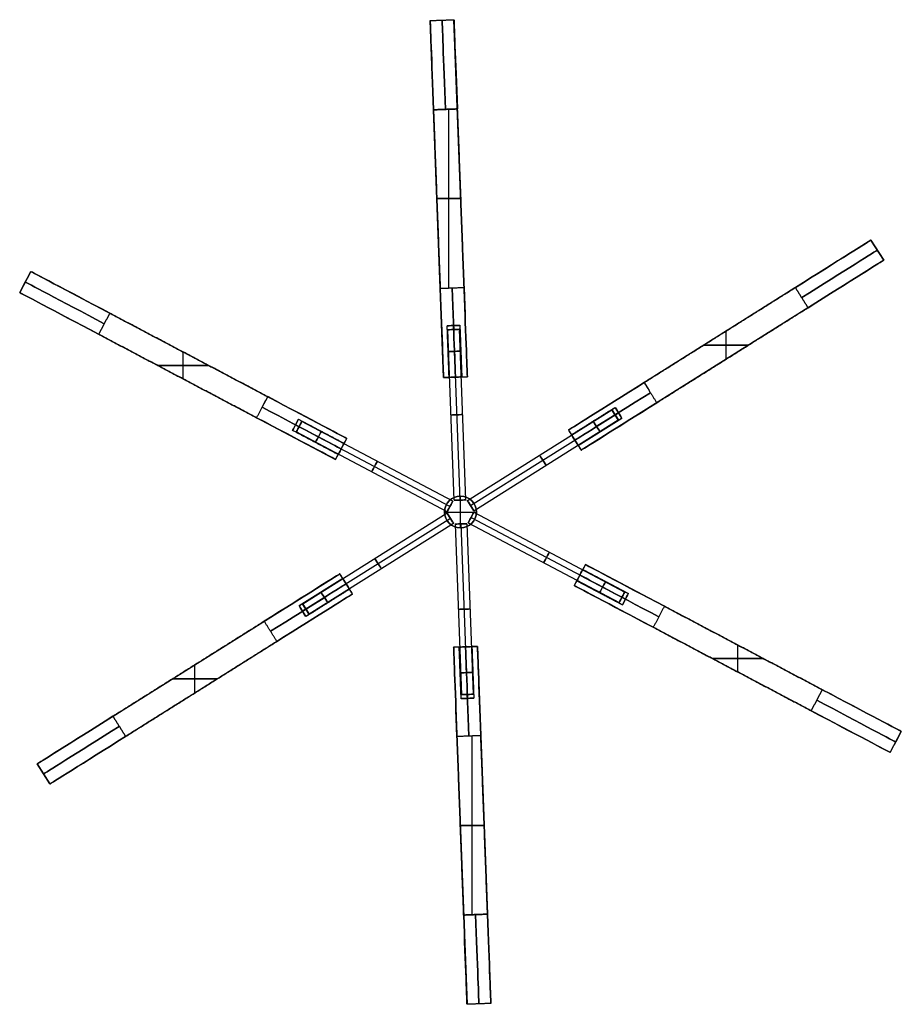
# Model space of a CAD drawing. Header units: millimetres. Extents: x -921 to 991, y -979 to 953.
# Tile 3 of 9: x -389 to 55, y -979 to -483. Entities that reach past the tile are written whole.
import ezdxf

# ---------------------------------------------------------------- set-up
doc = ezdxf.new("R2010")
doc.units = ezdxf.units.MM
doc.layers.add('Default', color=7, linetype='Continuous', true_color=0x000000)

msp = doc.modelspace()

# ---------------------------------------------------------------- linework, layer by layer
at = {"layer": 'Default', "color": 37, "true_color": 0x80674d}
for p, q in [((-182.16, -483.59), (-170.17, -483.15)), ((-182.16, -483.59, 255), (-170.17, -483.15, 255)), ((-175.43, -663.47), (-182.16, -483.59)), ((-176.16, -483.37, 255), (-176.16, -483.37, -255)), ((-163.44, -663.02), (-170.17, -483.15)), ((-172.8, -618.34, 300), (-172.8, -528.27, 300)), ((-172.8, -618.34, -300), (-172.8, -528.27, -300)), ((-178.8, -573.31, 300), (-166.79, -573.31, 300)), ((-166.79, -573.31, -300), (-178.8, -573.31, -300)), ((-178.79, -573.53, -300), (-178.79, -573.53, 300)), ((-166.8, -573.08, -300), (-166.8, -573.08, 300)), ((39.9, -594.17), (-112.51, -689.94)), ((46.29, -604.33), (39.9, -594.17)), ((39.9, -594.17, 255), (46.29, -604.33, 255)), ((43.1, -599.25, -255), (43.1, -599.25, 255)), ((46.29, -604.33), (-106.12, -700.1)), ((-388.95, -620.62, -255), (-383.35, -610.01, -255)), ((-383.35, -610.01), (-388.95, -620.62)), ((-388.95, -620.62, 255), (-383.35, -610.01, 255)), ((-383.35, -610.01), (-224.21, -694.12)), ((-386.15, -615.31, -255), (-386.15, -615.31, 255)), ((-388.95, -620.62), (-229.81, -704.73)), ((-173.6, -637.38, 180), (-167.21, -637.14, 180)), ((-173.6, -637.38, -180), (-167.21, -637.14, -180)), ((-170.41, -637.26, 183.2), (-170.41, -637.26, 176.8)), ((-169.43, -663.24, 176.8), (-170.41, -637.26, 176.8)), ((-169.43, -663.24, 183.2), (-170.41, -637.26, 183.2)), ((-170.41, -637.26, -176.8), (-170.41, -637.26, -183.2)), ((-169.43, -663.24, -183.2), (-170.41, -637.26, -183.2)), ((-169.43, -663.24, -176.8), (-170.41, -637.26, -176.8)), ((-36.3, -642.05, 300), (-36.3, -642.05, -300)), ((-33.11, -654.22, 300), (-33.11, -640.05, 300)), ((-33.11, -654.22, -300), (-33.11, -640.05, -300)), ((-44.39, -647.13, 300), (-21.83, -647.13, 300)), ((-21.83, -647.13, -300), (-44.39, -647.13, -300)), ((-306.58, -664.15, 300), (-306.58, -650.58, 300)), ((-306.58, -664.15, -300), (-306.58, -650.58, -300)), ((-303.78, -652.06, 300), (-303.78, -652.06, -300)), ((-29.92, -652.22, 300), (-29.92, -652.22, -300)), ((-319.42, -657.37, 300), (-293.74, -657.37, 300)), ((-293.74, -657.37, -300), (-319.42, -657.37, -300)), ((-309.38, -662.67, 300), (-309.38, -662.67, -300)), ((-163.44, -663.02), (-175.43, -663.47)), ((-169.43, -663.24, 255), (-169.43, -663.24, 183.2)), ((-169.43, -663.24, 176.8), (-169.43, -663.24, -176.8)), ((-169.43, -663.24, -183.2), (-169.43, -663.24, -255)), ((-74.4, -666, -300), (-71.85, -670.06, -300)), ((-266.8, -678.39, -300), (-263.99, -673.09, -300)), ((-111.02, -692.31, -180), (-89, -678.48, -180)), ((-85.6, -683.89, 180), (-89, -678.48, 180)), ((-85.6, -683.89, -180), (-89, -678.48, -180)), ((-248.5, -684.44, 180), (-251.49, -690.1, 180)), ((-248.5, -684.44, -180), (-251.49, -690.1, -180)), ((-109.31, -695.02, 176.8), (-87.3, -681.18, 176.8)), ((-109.31, -695.02, 183.2), (-87.3, -681.18, 183.2)), ((-109.31, -695.02, -183.2), (-87.3, -681.18, -183.2)), ((-109.31, -695.02, -176.8), (-87.3, -681.18, -176.8)), ((-107.61, -697.73, 180), (-85.6, -683.89, 180)), ((-107.61, -697.73, -180), (-85.6, -683.89, -180)), ((-87.3, -681.18, 176.8), (-87.3, -681.18, 183.2)), ((-87.3, -681.18, -183.2), (-87.3, -681.18, -176.8)), ((-250, -687.27, 176.8), (-250, -687.27, 183.2)), ((-227.01, -699.42, 176.8), (-250, -687.27, 176.8)), ((-227.01, -699.42, 183.2), (-250, -687.27, 183.2)), ((-250, -687.27, -183.2), (-250, -687.27, -176.8)), ((-227.01, -699.42, -183.2), (-250, -687.27, -183.2)), ((-227.01, -699.42, -176.8), (-250, -687.27, -176.8)), ((-229.81, -704.73), (-224.21, -694.12)), ((-229.81, -704.73, -255), (-224.21, -694.12, -255)), ((-112.51, -689.94, 255), (-106.12, -700.1, 255)), ((-112.51, -689.94), (-106.12, -700.1)), ((-112.51, -689.94, -255), (-106.12, -700.1, -255)), ((-227.01, -699.42, -255), (-227.01, -699.42, -183.2)), ((-227.01, -699.42, -176.8), (-227.01, -699.42, 176.8)), ((-227.01, -699.42, 183.2), (-227.01, -699.42, 255)), ((-109.31, -695.02, -255), (-109.31, -695.02, -183.2)), ((-109.31, -695.02, -176.8), (-109.31, -695.02, 176.8)), ((-109.31, -695.02, 183.2), (-109.31, -695.02, 255)), ((-103.97, -757.67), (-109.57, -768.27)), ((-103.97, -757.67, -255), (-109.57, -768.27, -255)), ((55.17, -841.77), (-103.97, -757.67)), ((-380.07, -858.06), (-227.66, -762.29)), ((-221.28, -772.45), (-227.66, -762.29)), ((-221.28, -772.45, -255), (-227.66, -762.29, -255)), ((-106.77, -762.97, -255), (-106.77, -762.97, -183.2)), ((-106.77, -762.97, -176.8), (-106.77, -762.97, 176.8)), ((-106.77, -762.97, 183.2), (-106.77, -762.97, 255)), ((-106.77, -762.97, 176.8), (-83.78, -775.12, 176.8)), ((-106.77, -762.97, 183.2), (-83.78, -775.12, 183.2)), ((-106.77, -762.97, -183.2), (-83.78, -775.12, -183.2)), ((-106.77, -762.97, -176.8), (-83.78, -775.12, -176.8)), ((-105.28, -760.14, 180), (-82.29, -772.29, 180)), ((-105.28, -760.14, -180), (-82.29, -772.29, -180)), ((-105.28, -760.14, -180), (-82.29, -772.29, -180)), ((-226.17, -764.66, 180), (-248.19, -778.5, 180)), ((-226.17, -764.66, 180), (-248.19, -778.5, 180)), ((-226.17, -764.66, -180), (-248.19, -778.5, -180)), ((-224.47, -767.37, 176.8), (-246.48, -781.21, 176.8)), ((-224.47, -767.37, 183.2), (-246.48, -781.21, 183.2)), ((-224.47, -767.37, -183.2), (-246.48, -781.21, -183.2)), ((-224.47, -767.37, -176.8), (-246.48, -781.21, -176.8)), ((-224.47, -767.37, -255), (-224.47, -767.37, -183.2)), ((-224.47, -767.37, -176.8), (-224.47, -767.37, 176.8)), ((-224.47, -767.37, 183.2), (-224.47, -767.37, 255)), ((49.57, -852.38), (-109.57, -768.27)), ((-108.27, -765.8, -180), (-85.28, -777.95, -180)), ((-108.27, -765.8, -180), (-85.28, -777.95, -180)), ((-373.69, -868.22), (-221.28, -772.45)), ((-222.77, -770.08, 180), (-244.78, -783.92, 180)), ((-85.28, -777.95, 180), (-82.29, -772.29, 180)), ((-85.28, -777.95, -180), (-82.29, -772.29, -180)), ((-248.19, -778.5, 180), (-244.78, -783.92, 180)), ((-248.19, -778.5, -180), (-244.78, -783.92, -180)), ((-83.78, -775.12, 176.8), (-83.78, -775.12, 183.2)), ((-83.78, -775.12, -183.2), (-83.78, -775.12, -176.8)), ((-246.48, -781.21, 176.8), (-246.48, -781.21, 183.2)), ((-246.48, -781.21, -183.2), (-246.48, -781.21, -176.8)), ((-27.2, -811.81, 300), (-27.2, -798.24, 300)), ((-27.2, -811.81, -300), (-27.2, -798.24, -300)), ((-170.34, -799.37), (-158.35, -798.92)), ((-158.35, -798.92, -255), (-170.34, -799.37, -255)), ((-170.34, -799.37), (-163.61, -979.25)), ((-164.35, -799.15, 255), (-164.35, -799.15, 183.2)), ((-164.35, -799.15, 176.8), (-164.35, -799.15, -176.8)), ((-164.35, -799.15, -183.2), (-164.35, -799.15, -255)), ((-164.35, -799.15, 176.8), (-163.38, -825.13, 176.8)), ((-164.35, -799.15, 183.2), (-163.38, -825.13, 183.2)), ((-164.35, -799.15, -183.2), (-163.38, -825.13, -183.2)), ((-164.35, -799.15, -176.8), (-163.38, -825.13, -176.8)), ((-158.35, -798.92), (-151.62, -978.8)), ((-24.4, -799.72, 300), (-24.4, -799.72, -300)), ((-300.67, -822.34, 300), (-300.67, -808.17, 300)), ((-300.67, -822.34, -300), (-300.67, -808.17, -300)), ((-40.04, -805.02, 300), (-14.36, -805.02, 300)), ((-14.36, -805.02, -300), (-40.04, -805.02, -300)), ((-303.87, -810.18, 300), (-303.87, -810.18, -300)), ((-30, -810.33, 300), (-30, -810.33, -300)), ((-311.95, -815.26, 300), (-289.4, -815.26, 300)), ((-289.4, -815.26, -300), (-311.95, -815.26, -300)), ((-297.48, -820.34, 300), (-297.48, -820.34, -300)), ((-160.18, -825.01, 180), (-166.57, -825.25, 180)), ((-160.18, -825.01, -180), (-166.57, -825.25, -180)), ((-163.38, -825.13, 183.2), (-163.38, -825.13, 176.8)), ((-163.38, -825.13, -176.8), (-163.38, -825.13, -183.2)), ((49.57, -852.38), (55.17, -841.77)), ((-160.98, -934.12, 300), (-160.98, -844.05, 300)), ((-160.98, -934.12, -300), (-160.98, -844.05, -300)), ((52.37, -847.08, -255), (52.37, -847.08, 255)), ((-373.69, -868.22, -255), (-380.07, -858.06, -255)), ((-380.07, -858.06), (-373.69, -868.22)), ((-373.69, -868.22, 255), (-380.07, -858.06, 255)), ((-376.88, -863.14, -255), (-376.88, -863.14, 255)), ((-166.99, -889.09, 300), (-154.98, -889.09, 300)), ((-154.98, -889.09, -300), (-166.99, -889.09, -300)), ((-166.98, -889.31, -300), (-166.98, -889.31, 300)), ((-154.99, -888.86, -300), (-154.99, -888.86, 300)), ((-151.62, -978.8), (-163.61, -979.25)), ((-151.62, -978.8, 255), (-163.61, -979.25, 255)), ((-157.62, -979.02, 255), (-157.62, -979.02, -255))]:
    msp.add_line(p, q, dxfattribs=at)
at = {"layer": 'Default', "color": 33, "true_color": 0xb89960}
for p, q in [((-173.33, -639.37, 180), (-167.33, -639.15, 180)), ((-173.33, -639.37, -180), (-167.33, -639.15, -180)), ((-170.11, -725.31, 180), (-173.33, -639.37, 180)), ((-170.11, -725.31, -180), (-173.33, -639.37, -180)), ((-167.12, -725.2, 183), (-170.33, -639.26, 183)), ((-167.12, -725.2, 177), (-170.33, -639.26, 177)), ((-170.33, -639.26, 183), (-170.33, -639.26, 177)), ((-167.12, -725.2, -177), (-170.33, -639.26, -177)), ((-167.12, -725.2, -183), (-170.33, -639.26, -183)), ((-170.33, -639.26, -177), (-170.33, -639.26, -183)), ((-164.12, -725.09, 180), (-167.33, -639.15, 180)), ((-164.12, -725.09, -180), (-167.33, -639.15, -180)), ((-163.41, -725.46, 180), (-90.59, -679.71, 180)), ((-163.41, -725.46, -180), (-90.59, -679.71, -180)), ((-161.81, -728, 183), (-88.99, -682.25, 183)), ((-161.81, -728, 177), (-88.99, -682.25, 177)), ((-161.81, -728, -177), (-88.99, -682.25, -177)), ((-161.81, -728, -183), (-88.99, -682.25, -183)), ((-87.4, -684.79, 180), (-90.59, -679.71, 180)), ((-87.4, -684.79, -180), (-90.59, -679.71, -180)), ((-88.99, -682.25, 177), (-88.99, -682.25, 183)), ((-88.99, -682.25, -183), (-88.99, -682.25, -177)), ((-246.83, -685.55, 180), (-249.63, -690.86, 180)), ((-246.83, -685.55, -180), (-249.63, -690.86, -180)), ((-172.2, -728.39, 183), (-248.23, -688.21, 183)), ((-172.2, -728.39, 177), (-248.23, -688.21, 177)), ((-248.23, -688.21, 177), (-248.23, -688.21, 183)), ((-172.2, -728.39, -177), (-248.23, -688.21, -177)), ((-172.2, -728.39, -183), (-248.23, -688.21, -183)), ((-248.23, -688.21, -183), (-248.23, -688.21, -177)), ((-170.79, -725.74, 180), (-246.83, -685.55, 180)), ((-170.79, -725.74, -180), (-246.83, -685.55, -180)), ((-160.21, -730.54, 180), (-87.4, -684.79, 180)), ((-160.21, -730.54, -180), (-87.4, -684.79, -180)), ((-173.6, -731.04, 180), (-249.63, -690.86, 180)), ((-173.6, -731.04, -180), (-249.63, -690.86, -180)), ((-166.89, -739.2, -380), (-166.89, -723.2, -380)), ((-166.89, -739.2, 380), (-166.89, -723.2, 380)), ((-165.11, -723.4, -380), (-165.11, -723.4, 380)), ((-170.79, -725.74, 180), (-173.6, -731.04, 180)), ((-170.79, -725.74, -180), (-173.6, -731.04, -180)), ((-172.2, -728.39, 177), (-172.2, -728.39, 183)), ((-172.2, -728.39, -183), (-172.2, -728.39, -177)), ((-170.11, -725.31, 180), (-164.12, -725.09, 180)), ((-170.11, -725.31, -180), (-164.12, -725.09, -180)), ((-167.12, -725.2, 183), (-167.12, -725.2, 177)), ((-167.12, -725.2, -177), (-167.12, -725.2, -183)), ((-160.21, -730.54, 180), (-163.41, -725.46, 180)), ((-160.21, -730.54, -180), (-163.41, -725.46, -180)), ((-161.81, -728, 177), (-161.81, -728, 183)), ((-161.81, -728, -183), (-161.81, -728, -177)), ((-173.57, -731.85, 180), (-246.39, -777.6, 180)), ((-173.57, -731.85, -180), (-246.39, -777.6, -180)), ((-174.89, -731.2, -380), (-158.89, -731.2, -380)), ((-174.89, -731.2, 380), (-158.89, -731.2, 380)), ((-174.69, -729.42, -380), (-174.69, -729.42, 380)), ((-173.57, -731.85, 180), (-170.37, -736.93, 180)), ((-173.57, -731.85, -180), (-170.37, -736.93, -180)), ((-162.99, -736.65, 180), (-160.18, -731.35, 180)), ((-162.99, -736.65, -180), (-160.18, -731.35, -180)), ((-161.59, -734, 183), (-85.55, -774.18, 183)), ((-161.59, -734, 177), (-85.55, -774.18, 177)), ((-161.59, -734, 177), (-161.59, -734, 183)), ((-161.59, -734, -177), (-85.55, -774.18, -177)), ((-161.59, -734, -183), (-85.55, -774.18, -183)), ((-161.59, -734, -183), (-161.59, -734, -177)), ((-160.18, -731.35, 180), (-84.15, -771.53, 180)), ((-160.18, -731.35, -180), (-84.15, -771.53, -180)), ((-159.09, -732.98, -380), (-159.09, -732.98, 380)), ((-171.97, -734.39, 183), (-244.79, -780.14, 183)), ((-171.97, -734.39, 177), (-244.79, -780.14, 177)), ((-171.97, -734.39, -177), (-244.79, -780.14, -177)), ((-171.97, -734.39, -183), (-244.79, -780.14, -183)), ((-170.37, -736.93, 180), (-243.19, -782.68, 180)), ((-170.37, -736.93, -180), (-243.19, -782.68, -180)), ((-171.97, -734.39, 177), (-171.97, -734.39, 183)), ((-171.97, -734.39, -183), (-171.97, -734.39, -177)), ((-163.67, -737.08, 180), (-169.66, -737.3, 180)), ((-163.67, -737.08, -180), (-169.66, -737.3, -180)), ((-169.66, -737.3, 180), (-166.45, -823.24, 180)), ((-169.66, -737.3, -180), (-166.45, -823.24, -180)), ((-168.67, -739, -380), (-168.67, -739, 380)), ((-166.67, -737.19, 183), (-163.45, -823.13, 183)), ((-166.67, -737.19, 177), (-163.45, -823.13, 177)), ((-166.67, -737.19, 183), (-166.67, -737.19, 177)), ((-166.67, -737.19, -177), (-163.45, -823.13, -177)), ((-166.67, -737.19, -183), (-163.45, -823.13, -183)), ((-166.67, -737.19, -177), (-166.67, -737.19, -183)), ((-163.67, -737.08, 180), (-160.45, -823.02, 180)), ((-163.67, -737.08, -180), (-160.45, -823.02, -180)), ((-162.99, -736.65, 180), (-86.95, -776.84, 180)), ((-162.99, -736.65, -180), (-86.95, -776.84, -180)), ((-86.95, -776.84, 180), (-84.15, -771.53, 180)), ((-86.95, -776.84, -180), (-84.15, -771.53, -180)), ((-246.39, -777.6, 180), (-243.19, -782.68, 180)), ((-246.39, -777.6, -180), (-243.19, -782.68, -180)), ((-85.55, -774.18, 177), (-85.55, -774.18, 183)), ((-85.55, -774.18, -183), (-85.55, -774.18, -177)), ((-244.79, -780.14, 177), (-244.79, -780.14, 183)), ((-244.79, -780.14, -183), (-244.79, -780.14, -177)), ((-160.45, -823.02, 180), (-166.45, -823.24, 180)), ((-160.45, -823.02, -180), (-166.45, -823.24, -180)), ((-163.45, -823.13, 183), (-163.45, -823.13, 177)), ((-163.45, -823.13, -177), (-163.45, -823.13, -183))]:
    msp.add_line(p, q, dxfattribs=at)
at = {"layer": 'Default', "color": 33, "true_color": 0xb89960, "extrusion": (0.037391, -0.999301, 0)}
for centre in [(-194.11, 180, 632.44), (-194.11, -180, 632.44), (-194.11, 180, 730.44), (-194.11, -180, 730.44), (-194.11, 180, 773.44), (-194.11, -180, 773.44)]:
    msp.add_circle(centre, 3, dxfattribs=at)
at = {"layer": 'Default', "color": 33, "true_color": 0xb89960, "extrusion": (-0.037391, 0.999301, 0)}
for centre in [(194.11, 180, -675.44), (194.11, -180, -675.44), (194.11, 180, -718.44), (194.11, -180, -718.44), (194.11, 180, -816.44), (194.11, -180, -816.44)]:
    msp.add_circle(centre, 3, dxfattribs=at)
at = {"layer": 'Default', "color": 33, "true_color": 0xb89960, "extrusion": (-0.846724, -0.532032, 0)}
for centre in [(530.33, 180, 438.33), (530.33, -180, 438.33), (530.33, 180, 536.33), (530.33, -180, 536.33), (530.33, 180, 579.33), (530.33, -180, 579.33)]:
    msp.add_circle(centre, 3, dxfattribs=at)
at = {"layer": 'Default', "color": 33, "true_color": 0xb89960, "extrusion": (0.884115, -0.467269, 0)}
for centre in [(-724.44, 180, 102.11), (-724.44, -180, 102.11), (-724.44, 180, 200.11), (-724.44, -180, 200.11), (-724.44, 180, 243.11), (-724.44, -180, 243.11)]:
    msp.add_circle(centre, 3, dxfattribs=at)
at = {"layer": 'Default', "color": 33, "true_color": 0xb89960, "extrusion": (0.846724, 0.532032, 0)}
for centre in [(-530.33, 180, -481.33), (-530.33, -180, -481.33), (-530.33, 180, -524.33), (-530.33, -180, -524.33), (-530.33, 180, -622.33), (-530.33, -180, -622.33)]:
    msp.add_circle(centre, 3, dxfattribs=at)
at = {"layer": 'Default', "color": 33, "true_color": 0xb89960, "extrusion": (-0.884115, 0.467269, 0)}
for centre in [(724.44, 180, -145.11), (724.44, -180, -145.11), (724.44, 180, -188.11), (724.44, -180, -188.11), (724.44, 180, -286.11), (724.44, -180, -286.11)]:
    msp.add_circle(centre, 3, dxfattribs=at)
at = {"layer": 'Default', "color": 33, "true_color": 0xb89960}
for centre in [(-166.89, -731.2, -380), (-166.89, -731.2)]:
    msp.add_circle(centre, 8, dxfattribs=at)
at = {"layer": 'Default', "color": 33, "true_color": 0xb89960, "extrusion": (0, 0, -1)}
msp.add_circle((166.89, -731.2, -380), 8, dxfattribs=at)
at = {"layer": 'Default', "color": 37, "true_color": 0x80674d, "extrusion": (0.999301, 0.037391, 4.25854e-09)}
msp.add_arc((-521.44, -255, -200.11), 45, 270, 360, dxfattribs=at)
at = {"layer": 'Default', "color": 37, "true_color": 0x80674d, "extrusion": (0.999301, 0.037391, -4.25854e-09)}
msp.add_arc((-521.44, 255, -200.11), 45, 0, 90, dxfattribs=at)
at = {"layer": 'Default', "color": 37, "true_color": 0x80674d, "extrusion": (0.999301, 0.037391, 0)}
for centre, start, end in [((-521.44, -255, -194.11), 270, 360), ((-521.44, 255, -194.11), 360, 90), ((-611.44, 255, -194.11), 90, 180), ((-611.44, -255, -194.11), 180, 270)]:
    msp.add_arc(centre, 45, start, end, dxfattribs=at)
at = {"layer": 'Default', "color": 37, "true_color": 0x80674d, "extrusion": (-0.999301, -0.037391, -4.03647e-09)}
for centre, start, end in [((521.44, -255, 188.11), 180, 270), ((611.44, 255, 188.11), 0, 90), ((927.44, 255, 188.11), 0, 90)]:
    msp.add_arc(centre, 45, start, end, dxfattribs=at)
at = {"layer": 'Default', "color": 37, "true_color": 0x80674d, "extrusion": (-0.999301, -0.037391, 4.03647e-09)}
for centre, start, end in [((521.44, 255, 188.11), 90, 180), ((611.44, -255, 188.11), 270, 360), ((927.44, -255, 188.11), 270, 360)]:
    msp.add_arc(centre, 45, start, end, dxfattribs=at)
at = {"layer": 'Default', "color": 37, "true_color": 0x80674d, "extrusion": (0.532032, -0.846724, -2.53766e-09)}
msp.add_arc((-327.33, -255, 524.33), 45, 270, 0, dxfattribs=at)
at = {"layer": 'Default', "color": 37, "true_color": 0x80674d, "extrusion": (0.532032, -0.846724, 2.53766e-09)}
msp.add_arc((-327.33, 255, 524.33), 45, 360, 90, dxfattribs=at)
at = {"layer": 'Default', "color": 37, "true_color": 0x80674d, "extrusion": (0.532032, -0.846724, 0)}
for centre, start, end in [((-327.33, -255, 530.33), 270, 360), ((-327.33, 255, 530.33), 360, 90), ((-417.33, 255, 530.33), 90, 180), ((-417.33, -255, 530.33), 180, 270)]:
    msp.add_arc(centre, 45, start, end, dxfattribs=at)
at = {"layer": 'Default', "color": 37, "true_color": 0x80674d, "extrusion": (-0.532032, 0.846724, 2.53766e-09)}
for centre, start, end in [((327.33, -255, -536.33), 180, 270), ((417.33, 255, -536.33), 360, 90)]:
    msp.add_arc(centre, 45, start, end, dxfattribs=at)
at = {"layer": 'Default', "color": 37, "true_color": 0x80674d, "extrusion": (-0.532032, 0.846724, -2.53766e-09)}
for centre, start, end in [((327.33, 255, -536.33), 90, 180), ((417.33, -255, -536.33), 270, 0)]:
    msp.add_arc(centre, 45, start, end, dxfattribs=at)
at = {"layer": 'Default', "color": 37, "true_color": 0x80674d, "extrusion": (-0.467269, -0.884115, -3.03669e-09)}
for centre, start, end in [((-8.89, -255, 718.44), 180, 270), ((397.11, 255, 718.44), 0, 90)]:
    msp.add_arc(centre, 45, start, end, dxfattribs=at)
at = {"layer": 'Default', "color": 37, "true_color": 0x80674d, "extrusion": (-0.467269, -0.884115, 3.03669e-09)}
for centre, start, end in [((-8.89, 255, 718.44), 90, 180), ((397.11, -255, 718.44), 270, 360)]:
    msp.add_arc(centre, 45, start, end, dxfattribs=at)
at = {"layer": 'Default', "color": 37, "true_color": 0x80674d, "extrusion": (0.467269, 0.884115, 0)}
for centre, start, end in [((8.89, -255, -724.44), 270, 360), ((8.89, 255, -724.44), 360, 90), ((-81.11, 255, -724.44), 90, 180), ((-81.11, -255, -724.44), 180, 270)]:
    msp.add_arc(centre, 45, start, end, dxfattribs=at)
at = {"layer": 'Default', "color": 37, "true_color": 0x80674d, "extrusion": (0.999301, 0.037391, 4.03647e-09)}
for centre in [(-611.44, 255, -200.11), (-927.44, 255, -200.11)]:
    msp.add_arc(centre, 45, 90, 180, dxfattribs=at)
at = {"layer": 'Default', "color": 37, "true_color": 0x80674d, "extrusion": (0.999301, 0.037391, -4.03647e-09)}
for centre in [(-611.44, -255, -200.11), (-927.44, -255, -200.11)]:
    msp.add_arc(centre, 45, 180, 270, dxfattribs=at)
at = {"layer": 'Default', "color": 37, "true_color": 0x80674d, "extrusion": (0.467269, 0.884115, 3.23316e-09)}
for centre, start, end in [((8.89, -255, -730.44), 270, 360), ((-307.11, -255, -730.44), 270, 360), ((-397.11, 255, -730.44), 90, 180)]:
    msp.add_arc(centre, 45, start, end, dxfattribs=at)
at = {"layer": 'Default', "color": 37, "true_color": 0x80674d, "extrusion": (0.467269, 0.884115, -3.23316e-09)}
for centre, start, end in [((8.89, 255, -730.44), 0, 90), ((-307.11, 255, -730.44), 0, 90), ((-397.11, -255, -730.44), 180, 270)]:
    msp.add_arc(centre, 45, start, end, dxfattribs=at)
at = {"layer": 'Default', "color": 37, "true_color": 0x80674d, "extrusion": (-0.037391, 0.999301, 0)}
for centre, start, end in [((194.11, 180, -630.44), 180, 0), ((194.11, 180, -630.44), 0, 180), ((194.11, -180, -630.44), 180, 0), ((194.11, -180, -630.44), 0, 180), ((194.11, 180, -643.44), 180, 360), ((194.11, 180, -643.44), 0, 180), ((194.11, -180, -643.44), 180, 360), ((194.11, -180, -643.44), 0, 180)]:
    msp.add_arc(centre, 3.2, start, end, dxfattribs=at)
at = {"layer": 'Default', "color": 37, "true_color": 0x80674d, "extrusion": (-0.037391, 0.999301, -3.6305e-09)}
for centre in [(194.11, 180, -656.44), (194.11, -180, -656.44)]:
    msp.add_arc(centre, 3.2, 360, 90, dxfattribs=at)
at = {"layer": 'Default', "color": 37, "true_color": 0x80674d, "extrusion": (-0.037391, 0.999301, 3.63051e-09)}
msp.add_arc((194.11, 180, -656.44), 3.2, 270, 0, dxfattribs=at)
at = {"layer": 'Default', "color": 37, "true_color": 0x80674d, "extrusion": (-0.037391, 0.999301, 3.6305e-09)}
msp.add_arc((194.11, -180, -656.44), 3.2, 270, 0, dxfattribs=at)
at = {"layer": 'Default', "color": 37, "true_color": 0x80674d, "extrusion": (-0.037391, 0.999301, 3.51369e-09)}
for centre in [(194.11, 180, -656.44), (194.11, -180, -656.44)]:
    msp.add_arc(centre, 3.2, 90, 180, dxfattribs=at)
at = {"layer": 'Default', "color": 37, "true_color": 0x80674d, "extrusion": (-0.037391, 0.999301, -3.51368e-09)}
msp.add_arc((194.11, 180, -656.44), 3.2, 180, 270, dxfattribs=at)
at = {"layer": 'Default', "color": 37, "true_color": 0x80674d, "extrusion": (-0.037391, 0.999301, -3.51369e-09)}
msp.add_arc((194.11, -180, -656.44), 3.2, 180, 270, dxfattribs=at)
at = {"layer": 'Default', "color": 37, "true_color": 0x80674d, "extrusion": (0.532032, -0.846724, -2.46772e-09)}
for centre, start, end in [((-417.33, 255, 524.33), 90, 180), ((-643.33, -255, 524.33), 270, 360)]:
    msp.add_arc(centre, 45, start, end, dxfattribs=at)
at = {"layer": 'Default', "color": 37, "true_color": 0x80674d, "extrusion": (0.532032, -0.846724, 2.46773e-09)}
msp.add_arc((-417.33, -255, 524.33), 45, 180, 270, dxfattribs=at)
at = {"layer": 'Default', "color": 37, "true_color": 0x80674d, "extrusion": (-0.467269, -0.884115, -3.12932e-09)}
msp.add_arc((81.11, 255, 718.44), 45, 360, 90, dxfattribs=at)
at = {"layer": 'Default', "color": 37, "true_color": 0x80674d, "extrusion": (-0.467269, -0.884115, 3.12932e-09)}
msp.add_arc((81.11, -255, 718.44), 45, 270, 0, dxfattribs=at)
at = {"layer": 'Default', "color": 37, "true_color": 0x80674d, "extrusion": (0.846724, 0.532032, 0)}
for centre in [(-530.33, 180, -436.33), (-530.33, -180, -436.33)]:
    msp.add_arc(centre, 3.2, 180, 0, dxfattribs=at)
at = {"layer": 'Default', "color": 37, "true_color": 0x80674d, "extrusion": (0.846724, 0.532032, 1.91556e-17)}
for centre in [(-530.33, 180, -436.33), (-530.33, -180, -436.33)]:
    msp.add_arc(centre, 3.2, 0, 180, dxfattribs=at)
at = {"layer": 'Default', "color": 37, "true_color": 0x80674d, "extrusion": (0.467269, 0.884115, 3.12932e-09)}
msp.add_arc((-81.11, 255, -730.44), 45, 90, 180, dxfattribs=at)
at = {"layer": 'Default', "color": 37, "true_color": 0x80674d, "extrusion": (0.467269, 0.884115, -3.12932e-09)}
msp.add_arc((-81.11, -255, -730.44), 45, 180, 270, dxfattribs=at)
at = {"layer": 'Default', "color": 37, "true_color": 0x80674d, "extrusion": (-0.884115, 0.467269, -3.59298e-17)}
for centre in [(724.44, 180, -100.11), (724.44, -180, -100.11)]:
    msp.add_arc(centre, 3.2, 180, 0, dxfattribs=at)
at = {"layer": 'Default', "color": 37, "true_color": 0x80674d, "extrusion": (-0.884115, 0.467269, -2.54066e-17)}
msp.add_arc((724.44, 180, -100.11), 3.2, 0, 180, dxfattribs=at)
at = {"layer": 'Default', "color": 37, "true_color": 0x80674d, "extrusion": (-0.884115, 0.467269, -2.54065e-17)}
msp.add_arc((724.44, -180, -100.11), 3.2, 0, 180, dxfattribs=at)
at = {"layer": 'Default', "color": 37, "true_color": 0x80674d, "extrusion": (0.846724, 0.532032, -1.13687e-13)}
for centre in [(-530.33, 180, -449.33), (-530.33, -180, -449.33)]:
    msp.add_arc(centre, 3.2, 180, 0, dxfattribs=at)
at = {"layer": 'Default', "color": 37, "true_color": 0x80674d, "extrusion": (0.846724, 0.532032, 1.13687e-13)}
for centre, start in [((-530.33, 180, -449.33), 360), ((-530.33, -180, -449.33), 0)]:
    msp.add_arc(centre, 3.2, start, 180, dxfattribs=at)
at = {"layer": 'Default', "color": 37, "true_color": 0x80674d, "extrusion": (-0.884115, 0.467269, 0)}
for centre, start, end in [((724.44, 180, -113.11), 180, 360), ((724.44, 180, -113.11), 0, 180), ((724.44, -180, -113.11), 180, 360)]:
    msp.add_arc(centre, 3.2, start, end, dxfattribs=at)
at = {"layer": 'Default', "color": 37, "true_color": 0x80674d, "extrusion": (-0.884115, 0.467269, 1.13687e-13)}
msp.add_arc((724.44, -180, -113.11), 3.2, 0, 180, dxfattribs=at)
at = {"layer": 'Default', "color": 37, "true_color": 0x80674d, "extrusion": (0.846724, 0.532032, 2.57103e-09)}
msp.add_arc((-530.33, 180, -462.33), 3.2, 360, 90, dxfattribs=at)
at = {"layer": 'Default', "color": 37, "true_color": 0x80674d, "extrusion": (0.846724, 0.532032, -2.57099e-09)}
for centre in [(-530.33, 180, -462.33), (-530.33, -180, -462.33)]:
    msp.add_arc(centre, 3.2, 270, 0, dxfattribs=at)
at = {"layer": 'Default', "color": 37, "true_color": 0x80674d, "extrusion": (0.846724, 0.532032, 2.57101e-09)}
msp.add_arc((-530.33, -180, -462.33), 3.2, 360, 90, dxfattribs=at)
at = {"layer": 'Default', "color": 37, "true_color": 0x80674d, "extrusion": (-0.884115, 0.467269, -3.40997e-09)}
for centre in [(724.44, 180, -126.11), (724.44, -180, -126.11)]:
    msp.add_arc(centre, 3.2, 0, 90, dxfattribs=at)
at = {"layer": 'Default', "color": 37, "true_color": 0x80674d, "extrusion": (-0.884115, 0.467269, 3.40996e-09)}
msp.add_arc((724.44, 180, -126.11), 3.2, 270, 360, dxfattribs=at)
at = {"layer": 'Default', "color": 37, "true_color": 0x80674d, "extrusion": (-0.884115, 0.467269, 3.40999e-09)}
msp.add_arc((724.44, -180, -126.11), 3.2, 270, 360, dxfattribs=at)
at = {"layer": 'Default', "color": 37, "true_color": 0x80674d, "extrusion": (-0.884115, 0.467269, 3.40997e-09)}
msp.add_arc((724.44, 180, -126.11), 3.2, 90, 180, dxfattribs=at)
at = {"layer": 'Default', "color": 37, "true_color": 0x80674d, "extrusion": (-0.884115, 0.467269, -3.41e-09)}
msp.add_arc((724.44, 180, -126.11), 3.2, 180, 270, dxfattribs=at)
at = {"layer": 'Default', "color": 37, "true_color": 0x80674d, "extrusion": (-0.884115, 0.467269, 3.40998e-09)}
msp.add_arc((724.44, -180, -126.11), 3.2, 90, 180, dxfattribs=at)
at = {"layer": 'Default', "color": 37, "true_color": 0x80674d, "extrusion": (-0.884115, 0.467269, -3.40999e-09)}
msp.add_arc((724.44, -180, -126.11), 3.2, 180, 270, dxfattribs=at)
at = {"layer": 'Default', "color": 37, "true_color": 0x80674d, "extrusion": (0.846724, 0.532032, -1.5876e-09)}
msp.add_arc((-530.33, 180, -462.33), 3.2, 90, 180, dxfattribs=at)
at = {"layer": 'Default', "color": 37, "true_color": 0x80674d, "extrusion": (0.846724, 0.532032, 1.5876e-09)}
for centre in [(-530.33, 180, -462.33), (-530.33, -180, -462.33)]:
    msp.add_arc(centre, 3.2, 180, 270, dxfattribs=at)
at = {"layer": 'Default', "color": 37, "true_color": 0x80674d, "extrusion": (0.846724, 0.532032, -1.58762e-09)}
msp.add_arc((-530.33, -180, -462.33), 3.2, 90, 180, dxfattribs=at)
at = {"layer": 'Default', "color": 37, "true_color": 0x80674d, "extrusion": (-0.467269, -0.884115, 3.23316e-09)}
msp.add_arc((307.11, 255, 718.44), 45, 90, 180, dxfattribs=at)
at = {"layer": 'Default', "color": 37, "true_color": 0x80674d, "extrusion": (-0.467269, -0.884115, -3.23316e-09)}
msp.add_arc((307.11, -255, 718.44), 45, 180, 270, dxfattribs=at)
at = {"layer": 'Default', "color": 37, "true_color": 0x80674d, "extrusion": (0.532032, -0.846724, 2.46772e-09)}
msp.add_arc((-643.33, 255, 524.33), 45, 0, 90, dxfattribs=at)
at = {"layer": 'Default', "color": 37, "true_color": 0x80674d, "extrusion": (0.884115, -0.467269, 3.40995e-09)}
for centre, start, end in [((-724.44, 180, 262.11), 90, 180), ((-724.44, -180, 262.11), 270, 360)]:
    msp.add_arc(centre, 3.2, start, end, dxfattribs=at)
at = {"layer": 'Default', "color": 37, "true_color": 0x80674d, "extrusion": (0.884115, -0.467269, -3.40996e-09)}
for centre in [(-724.44, 180, 262.11), (-724.44, -180, 262.11)]:
    msp.add_arc(centre, 3.2, 180, 270, dxfattribs=at)
at = {"layer": 'Default', "color": 37, "true_color": 0x80674d, "extrusion": (0.884115, -0.467269, 3.40997e-09)}
for centre, start, end in [((-724.44, -180, 262.11), 90, 180), ((-724.44, 180, 262.11), 270, 360)]:
    msp.add_arc(centre, 3.2, start, end, dxfattribs=at)
at = {"layer": 'Default', "color": 37, "true_color": 0x80674d, "extrusion": (0.884115, -0.467269, -3.40997e-09)}
msp.add_arc((-724.44, 180, 262.11), 3.2, 0, 90, dxfattribs=at)
at = {"layer": 'Default', "color": 37, "true_color": 0x80674d, "extrusion": (0.884115, -0.467269, -3.40994e-09)}
msp.add_arc((-724.44, -180, 262.11), 3.2, 0, 90, dxfattribs=at)
at = {"layer": 'Default', "color": 37, "true_color": 0x80674d, "extrusion": (-0.467269, -0.884115, 0)}
for centre, start, end in [((307.11, 255, 724.44), 90, 180), ((307.11, -255, 724.44), 180, 270), ((397.11, -255, 724.44), 270, 0), ((397.11, 255, 724.44), 0, 90)]:
    msp.add_arc(centre, 45, start, end, dxfattribs=at)
at = {"layer": 'Default', "color": 37, "true_color": 0x80674d, "extrusion": (-0.532032, 0.846724, 0)}
for centre, start, end in [((643.33, 255, -530.33), 90, 180), ((643.33, -255, -530.33), 180, 270), ((733.33, -255, -530.33), 270, 360), ((733.33, 255, -530.33), 360, 90)]:
    msp.add_arc(centre, 45, start, end, dxfattribs=at)
at = {"layer": 'Default', "color": 37, "true_color": 0x80674d, "extrusion": (-0.846724, -0.532032, -1.58763e-09)}
for centre in [(530.33, 180, 598.33), (530.33, -180, 598.33)]:
    msp.add_arc(centre, 3.2, 90, 180, dxfattribs=at)
at = {"layer": 'Default', "color": 37, "true_color": 0x80674d, "extrusion": (-0.846724, -0.532032, 1.58762e-09)}
for centre in [(530.33, 180, 598.33), (530.33, -180, 598.33)]:
    msp.add_arc(centre, 3.2, 180, 270, dxfattribs=at)
at = {"layer": 'Default', "color": 37, "true_color": 0x80674d, "extrusion": (-0.846724, -0.532032, 4.23362e-09)}
msp.add_arc((530.33, 180, 598.33), 3.2, 360, 90, dxfattribs=at)
at = {"layer": 'Default', "color": 37, "true_color": 0x80674d, "extrusion": (-0.846724, -0.532032, -4.23364e-09)}
for centre in [(530.33, 180, 598.33), (530.33, -180, 598.33)]:
    msp.add_arc(centre, 3.2, 270, 0, dxfattribs=at)
at = {"layer": 'Default', "color": 37, "true_color": 0x80674d, "extrusion": (-0.846724, -0.532032, 4.23363e-09)}
msp.add_arc((530.33, -180, 598.33), 3.2, 360, 90, dxfattribs=at)
at = {"layer": 'Default', "color": 37, "true_color": 0x80674d, "extrusion": (0.884115, -0.467269, 0)}
for centre, start, end in [((-724.44, 180, 275.11), 180, 360), ((-724.44, 180, 275.11), 360, 180), ((-724.44, -180, 275.11), 180, 0), ((-724.44, 180, 288.11), 180, 0), ((-724.44, 180, 288.11), 0, 180), ((-724.44, -180, 288.11), 180, 0), ((-724.44, -180, 288.11), 0, 180)]:
    msp.add_arc(centre, 3.2, start, end, dxfattribs=at)
at = {"layer": 'Default', "color": 37, "true_color": 0x80674d, "extrusion": (0.884115, -0.467269, 1.13687e-13)}
msp.add_arc((-724.44, -180, 275.11), 3.2, 360, 180, dxfattribs=at)
at = {"layer": 'Default', "color": 37, "true_color": 0x80674d, "extrusion": (-0.532032, 0.846724, -2.3495e-09)}
msp.add_arc((643.33, 255, -536.33), 45, 90, 180, dxfattribs=at)
at = {"layer": 'Default', "color": 37, "true_color": 0x80674d, "extrusion": (-0.532032, 0.846724, 2.3495e-09)}
msp.add_arc((643.33, -255, -536.33), 45, 180, 270, dxfattribs=at)
at = {"layer": 'Default', "color": 37, "true_color": 0x80674d, "extrusion": (-0.846724, -0.532032, -1.13687e-13)}
msp.add_arc((530.33, 180, 611.33), 3.2, 180, 0, dxfattribs=at)
at = {"layer": 'Default', "color": 37, "true_color": 0x80674d, "extrusion": (-0.846724, -0.532032, 0)}
for centre, start, end in [((530.33, 180, 611.33), 360, 180), ((530.33, -180, 611.33), 180, 0), ((530.33, -180, 611.33), 360, 180), ((530.33, 180, 624.33), 180, 0), ((530.33, 180, 624.33), 0, 180), ((530.33, -180, 624.33), 180, 0), ((530.33, -180, 624.33), 0, 180)]:
    msp.add_arc(centre, 3.2, start, end, dxfattribs=at)
at = {"layer": 'Default', "color": 37, "true_color": 0x80674d, "extrusion": (0.999301, 0.037391, -4.26684e-09)}
msp.add_arc((-837.44, 255, -200.11), 45, 360, 90, dxfattribs=at)
at = {"layer": 'Default', "color": 37, "true_color": 0x80674d, "extrusion": (0.999301, 0.037391, 4.26684e-09)}
msp.add_arc((-837.44, -255, -200.11), 45, 270, 0, dxfattribs=at)
at = {"layer": 'Default', "color": 37, "true_color": 0x80674d, "extrusion": (0.037391, -0.999301, 3.6305e-09)}
msp.add_arc((-194.11, 180, 792.44), 3.2, 90, 180, dxfattribs=at)
at = {"layer": 'Default', "color": 37, "true_color": 0x80674d, "extrusion": (0.037391, -0.999301, -3.63054e-09)}
msp.add_arc((-194.11, 180, 792.44), 3.2, 180, 270, dxfattribs=at)
at = {"layer": 'Default', "color": 37, "true_color": 0x80674d, "extrusion": (0.037391, -0.999301, 3.63052e-09)}
msp.add_arc((-194.11, -180, 792.44), 3.2, 90, 180, dxfattribs=at)
at = {"layer": 'Default', "color": 37, "true_color": 0x80674d, "extrusion": (0.037391, -0.999301, -3.63047e-09)}
msp.add_arc((-194.11, -180, 792.44), 3.2, 180, 270, dxfattribs=at)
at = {"layer": 'Default', "color": 37, "true_color": 0x80674d, "extrusion": (0.037391, -0.999301, -3.51375e-09)}
msp.add_arc((-194.11, 180, 792.44), 3.2, 0, 90, dxfattribs=at)
at = {"layer": 'Default', "color": 37, "true_color": 0x80674d, "extrusion": (0.037391, -0.999301, 3.51371e-09)}
for centre in [(-194.11, 180, 792.44), (-194.11, -180, 792.44)]:
    msp.add_arc(centre, 3.2, 270, 360, dxfattribs=at)
at = {"layer": 'Default', "color": 37, "true_color": 0x80674d, "extrusion": (0.037391, -0.999301, -3.51373e-09)}
msp.add_arc((-194.11, -180, 792.44), 3.2, 0, 90, dxfattribs=at)
at = {"layer": 'Default', "color": 37, "true_color": 0x80674d, "extrusion": (-0.999301, -0.037391, 0)}
for centre, start, end in [((837.44, 255, 194.11), 90, 180), ((837.44, -255, 194.11), 180, 270), ((927.44, -255, 194.11), 270, 360), ((927.44, 255, 194.11), 360, 90)]:
    msp.add_arc(centre, 45, start, end, dxfattribs=at)
at = {"layer": 'Default', "color": 37, "true_color": 0x80674d, "extrusion": (-0.999301, -0.037391, 4.04478e-09)}
msp.add_arc((837.44, 255, 188.11), 45, 90, 180, dxfattribs=at)
at = {"layer": 'Default', "color": 37, "true_color": 0x80674d, "extrusion": (-0.999301, -0.037391, -4.04478e-09)}
msp.add_arc((837.44, -255, 188.11), 45, 180, 270, dxfattribs=at)
at = {"layer": 'Default', "color": 37, "true_color": 0x80674d, "extrusion": (0.037391, -0.999301, 0)}
for centre, start, end in [((-194.11, 180, 805.44), 180, 0), ((-194.11, 180, 805.44), 360, 180), ((-194.11, -180, 805.44), 180, 0), ((-194.11, -180, 805.44), 360, 180), ((-194.11, 180, 818.44), 180, 0), ((-194.11, 180, 818.44), 0, 180), ((-194.11, -180, 818.44), 180, 0), ((-194.11, -180, 818.44), 0, 180)]:
    msp.add_arc(centre, 3.2, start, end, dxfattribs=at)
at = {"layer": 'Default', "color": 37, "true_color": 0x80674d, "extrusion": (0.532032, -0.846724, 2.3495e-09)}
msp.add_arc((-733.33, -255, 524.33), 45, 180, 270, dxfattribs=at)
at = {"layer": 'Default', "color": 37, "true_color": 0x80674d, "extrusion": (0.532032, -0.846724, -2.3495e-09)}
msp.add_arc((-733.33, 255, 524.33), 45, 90, 180, dxfattribs=at)
at = {"layer": 'Default', "color": 37, "true_color": 0x80674d, "extrusion": (-0.532032, 0.846724, -2.46772e-09)}
msp.add_arc((733.33, -255, -536.33), 45, 270, 360, dxfattribs=at)
at = {"layer": 'Default', "color": 37, "true_color": 0x80674d, "extrusion": (-0.532032, 0.846724, 2.46773e-09)}
msp.add_arc((733.33, 255, -536.33), 45, 0, 90, dxfattribs=at)
at = {"layer": 'Default', "color": 37, "true_color": 0x80674d}
for points in [[(-182.16, -483.59, -255), (-176.16, -483.37, -255), (-170.17, -483.15, -255)], [(-182.16, -483.59, 255), (-176.16, -483.37, 255), (-170.17, -483.15, 255)], [(-182.16, -483.59, -255), (-182.16, -483.59), (-182.16, -483.59, 255)], [(-170.17, -483.15, 255), (-170.17, -483.15), (-170.17, -483.15, -255)], [(-180.48, -528.56, 300), (-174.48, -528.34, 300), (-168.49, -528.11, 300)], [(-168.49, -528.11, -300), (-174.48, -528.34, -300), (-180.48, -528.56, -300)], [(-180.48, -528.56, 300), (-178.79, -573.53, 300), (-177.11, -618.5, 300)], [(-177.11, -618.5, -300), (-178.79, -573.53, -300), (-180.48, -528.56, -300)], [(-165.12, -618.05, 300), (-166.8, -573.08, 300), (-168.49, -528.11, 300)], [(-168.49, -528.11, -300), (-166.8, -573.08, -300), (-165.12, -618.05, -300)], [(39.9, -594.17, -255), (39.9, -594.17), (39.9, -594.17, 255)], [(39.9, -594.17, 255), (43.1, -599.25, 255), (46.29, -604.33, 255)], [(39.9, -594.17, -255), (43.1, -599.25, -255), (46.29, -604.33, -255)], [(46.29, -604.33, 255), (46.29, -604.33), (46.29, -604.33, -255)], [(-388.95, -620.62, 255), (-386.15, -615.31, 255), (-383.35, -610.01, 255)], [(-388.95, -620.62, -255), (-386.15, -615.31, -255), (-383.35, -610.01, -255)], [(-383.35, -610.01, 255), (-383.35, -610.01), (-383.35, -610.01, -255)], [(-177.11, -618.5, 300), (-171.12, -618.27, 300), (-165.12, -618.05, 300)], [(-177.11, -618.5, -300), (-171.12, -618.27, -300), (-165.12, -618.05, -300)], [(1.8, -618.11, 300), (-36.3, -642.05, 300), (-74.4, -666, 300)], [(-74.4, -666, -300), (-36.3, -642.05, -300), (1.8, -618.11, -300)], [(1.8, -618.11, 300), (4.99, -623.19, 300), (8.19, -628.27, 300)], [(8.19, -628.27, -300), (4.99, -623.19, -300), (1.8, -618.11, -300)], [(-388.95, -620.62, -255), (-388.95, -620.62), (-388.95, -620.62, 255)], [(-68.02, -676.16, 300), (-29.92, -652.22, 300), (8.19, -628.27, 300)], [(8.19, -628.27, -300), (-29.92, -652.22, -300), (-68.02, -676.16, -300)], [(-349.17, -641.65, 300), (-346.37, -636.34, 300), (-343.56, -631.04, 300)], [(-343.56, -631.04, -300), (-346.37, -636.34, -300), (-349.17, -641.65, -300)], [(-263.99, -673.09, 300), (-303.78, -652.06, 300), (-343.56, -631.04, 300)], [(-343.56, -631.04, -300), (-303.78, -652.06, -300), (-263.99, -673.09, -300)], [(-172.63, -663.36, 180), (-173.12, -650.37, 180), (-173.6, -637.38, 180)], [(-172.63, -663.36, -180), (-173.12, -650.37, -180), (-173.6, -637.38, -180)], [(-167.21, -637.14, 180), (-166.72, -650.13, 180), (-166.24, -663.12, 180)], [(-167.21, -637.14, -180), (-166.72, -650.13, -180), (-166.24, -663.12, -180)], [(-349.17, -641.65, 300), (-309.38, -662.67, 300), (-269.6, -683.7, 300)], [(-269.6, -683.7, -300), (-309.38, -662.67, -300), (-349.17, -641.65, -300)], [(-175.43, -663.47, 255), (-169.43, -663.24, 255), (-163.44, -663.02, 255)], [(-175.43, -663.47, -255), (-169.43, -663.24, -255), (-163.44, -663.02, -255)], [(-175.43, -663.47, 255), (-175.43, -663.47), (-175.43, -663.47, -255)], [(-163.44, -663.02, -255), (-163.44, -663.02), (-163.44, -663.02, 255)], [(-74.4, -666, 300), (-71.21, -671.08, 300), (-68.02, -676.16, 300)], [(-74.4, -666, -300), (-71.21, -671.08, -300), (-68.02, -676.16, -300)], [(-269.6, -683.7, 300), (-266.8, -678.39, 300), (-263.99, -673.09, 300)], [(-269.6, -683.7, -300), (-266.8, -678.39, -300), (-263.99, -673.09, -300)], [(-111.02, -692.31, 180), (-100.01, -685.39, 180), (-89, -678.48, 180)], [(-111.02, -692.31, -180), (-100.01, -685.39, -180), (-89, -678.48, -180)], [(-248.5, -684.44, 180), (-237.01, -690.52, 180), (-225.52, -696.59, 180)], [(-248.5, -684.44, -180), (-237.01, -690.52, -180), (-225.52, -696.59, -180)], [(-85.6, -683.89, 180), (-96.6, -690.81, 180), (-107.61, -697.73, 180)], [(-85.6, -683.89, -180), (-96.6, -690.81, -180), (-107.61, -697.73, -180)], [(-228.51, -702.25, 180), (-240, -696.18, 180), (-251.49, -690.1, 180)], [(-228.51, -702.25, -180), (-240, -696.18, -180), (-251.49, -690.1, -180)], [(-229.81, -704.73, -255), (-227.01, -699.42, -255), (-224.21, -694.12, -255)], [(-229.81, -704.73, 255), (-227.01, -699.42, 255), (-224.21, -694.12, 255)], [(-224.21, -694.12, -255), (-224.21, -694.12), (-224.21, -694.12, 255)], [(-112.51, -689.94, 255), (-112.51, -689.94), (-112.51, -689.94, -255)], [(-112.51, -689.94, -255), (-109.31, -695.02, -255), (-106.12, -700.1, -255)], [(-112.51, -689.94, 255), (-109.31, -695.02, 255), (-106.12, -700.1, 255)], [(-106.12, -700.1, -255), (-106.12, -700.1), (-106.12, -700.1, 255)], [(-229.81, -704.73, 255), (-229.81, -704.73), (-229.81, -704.73, -255)], [(-103.97, -757.67, -255), (-106.77, -762.97, -255), (-109.57, -768.27, -255)], [(-103.97, -757.67, 255), (-106.77, -762.97, 255), (-109.57, -768.27, 255)], [(-103.97, -757.67, 255), (-103.97, -757.67), (-103.97, -757.67, -255)], [(-221.28, -772.45, 255), (-224.47, -767.37, 255), (-227.66, -762.29, 255)], [(-227.66, -762.29, -255), (-227.66, -762.29), (-227.66, -762.29, 255)], [(-221.28, -772.45, -255), (-224.47, -767.37, -255), (-227.66, -762.29, -255)], [(-105.28, -760.14, 180), (-93.78, -766.22, 180), (-82.29, -772.29, 180)], [(-105.28, -760.14, -180), (-93.78, -766.22, -180), (-82.29, -772.29, -180)], [(-248.19, -778.5, 180), (-237.18, -771.58, 180), (-226.17, -764.66, 180)], [(-248.19, -778.5, -180), (-237.18, -771.58, -180), (-226.17, -764.66, -180)], [(-109.57, -768.27, -255), (-109.57, -768.27), (-109.57, -768.27, 255)], [(-108.27, -765.8, 180), (-96.77, -771.87, 180), (-85.28, -777.95, 180)], [(-108.27, -765.8, -180), (-96.77, -771.87, -180), (-85.28, -777.95, -180)], [(-222.77, -770.08, 180), (-233.77, -777, 180), (-244.78, -783.92, 180)], [(-222.77, -770.08, -180), (-233.77, -777, -180), (-244.78, -783.92, -180)], [(-221.28, -772.45, 255), (-221.28, -772.45), (-221.28, -772.45, -255)], [(-64.18, -778.69, 300), (-66.99, -784, 300), (-69.79, -789.3, 300)], [(-64.18, -778.69, -300), (-66.99, -784, -300), (-69.79, -789.3, -300)], [(15.39, -820.75, 300), (-24.4, -799.72, 300), (-64.18, -778.69, 300)], [(-64.18, -778.69, -300), (-24.4, -799.72, -300), (15.39, -820.75, -300)], [(-265.76, -786.24, 300), (-303.87, -810.18, 300), (-341.97, -834.12, 300)], [(-341.97, -834.12, -300), (-303.87, -810.18, -300), (-265.76, -786.24, -300)], [(-259.38, -796.4, 300), (-262.57, -791.32, 300), (-265.76, -786.24, 300)], [(-259.38, -796.4, -300), (-262.57, -791.32, -300), (-265.76, -786.24, -300)], [(-69.79, -789.3, 300), (-30, -810.33, 300), (9.78, -831.36, 300)], [(9.78, -831.36, -300), (-30, -810.33, -300), (-69.79, -789.3, -300)], [(-335.58, -844.28, 300), (-297.48, -820.34, 300), (-259.38, -796.4, 300)], [(-259.38, -796.4, -300), (-297.48, -820.34, -300), (-335.58, -844.28, -300)], [(-158.35, -798.92, 255), (-164.35, -799.15, 255), (-170.34, -799.37, 255)], [(-158.35, -798.92, -255), (-164.35, -799.15, -255), (-170.34, -799.37, -255)], [(-170.34, -799.37, -255), (-170.34, -799.37), (-170.34, -799.37, 255)], [(-166.57, -825.25, 180), (-167.06, -812.26, 180), (-167.55, -799.27, 180)], [(-166.57, -825.25, -180), (-167.06, -812.26, -180), (-167.55, -799.27, -180)], [(-161.15, -799.03, 180), (-160.66, -812.02, 180), (-160.18, -825.01, 180)], [(-161.15, -799.03, -180), (-160.66, -812.02, -180), (-160.18, -825.01, -180)], [(-158.35, -798.92, 255), (-158.35, -798.92), (-158.35, -798.92, -255)], [(15.39, -820.75, 300), (12.58, -826.05, 300), (9.78, -831.36, 300)], [(9.78, -831.36, -300), (12.58, -826.05, -300), (15.39, -820.75, -300)], [(-335.58, -844.28, 300), (-338.78, -839.2, 300), (-341.97, -834.12, 300)], [(-341.97, -834.12, -300), (-338.78, -839.2, -300), (-335.58, -844.28, -300)], [(55.17, -841.77, 255), (52.37, -847.08, 255), (49.57, -852.38, 255)], [(55.17, -841.77, -255), (52.37, -847.08, -255), (49.57, -852.38, -255)], [(55.17, -841.77, -255), (55.17, -841.77), (55.17, -841.77, 255)], [(-156.67, -843.89, 300), (-162.67, -844.12, 300), (-168.66, -844.34, 300)], [(-156.67, -843.89, -300), (-162.67, -844.12, -300), (-168.66, -844.34, -300)], [(-168.66, -844.34, 300), (-166.98, -889.31, 300), (-165.3, -934.28, 300)], [(-165.3, -934.28, -300), (-166.98, -889.31, -300), (-168.66, -844.34, -300)], [(-153.3, -933.83, 300), (-154.99, -888.86, 300), (-156.67, -843.89, 300)], [(-156.67, -843.89, -300), (-154.99, -888.86, -300), (-153.3, -933.83, -300)], [(49.57, -852.38, 255), (49.57, -852.38), (49.57, -852.38, -255)], [(-373.69, -868.22, -255), (-376.88, -863.14, -255), (-380.07, -858.06, -255)], [(-380.07, -858.06, 255), (-380.07, -858.06), (-380.07, -858.06, -255)], [(-373.69, -868.22, 255), (-376.88, -863.14, 255), (-380.07, -858.06, 255)], [(-373.69, -868.22, -255), (-373.69, -868.22), (-373.69, -868.22, 255)], [(-153.3, -933.83, 300), (-159.3, -934.05, 300), (-165.3, -934.28, 300)], [(-165.3, -934.28, -300), (-159.3, -934.05, -300), (-153.3, -933.83, -300)], [(-151.62, -978.8, -255), (-157.62, -979.02, -255), (-163.61, -979.25, -255)], [(-151.62, -978.8, 255), (-157.62, -979.02, 255), (-163.61, -979.25, 255)], [(-163.61, -979.25, 255), (-163.61, -979.25), (-163.61, -979.25, -255)], [(-151.62, -978.8, -255), (-151.62, -978.8), (-151.62, -978.8, 255)]]:
    msp.add_open_spline(points, degree=2, dxfattribs=at)

doc.saveas('drawing.dxf')
